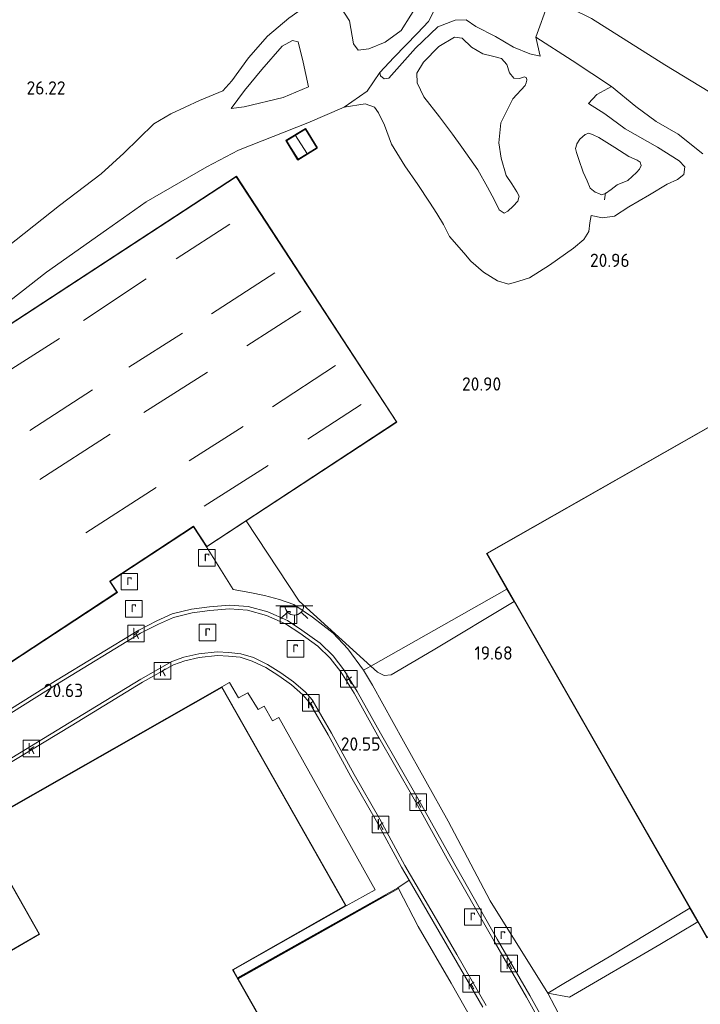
# Model space of a CAD drawing. Extents: x 196936 to 200438, y 361224 to 364196.
# Tile 111 of 256: x 197849 to 197941, y 363540 to 363673. Entities that reach past the tile are written whole.
import ezdxf
from ezdxf.enums import TextEntityAlignment as Align

# ---------------------------------------------------------------- set-up
doc = ezdxf.new("R2010")
doc.units = 0
for name, color, linetype, lineweight in [('B-ME-GR-GRAS-GV', 60, 'Continuous', 13), ('B-ME-GW-TALUD_KRUIN-G', 90, 'Continuous', 18), ('B-ME-GW-TALUD_TEEN-G', 90, 'Continuous', 18), ('B-ME-IE-MEUBILAIR_WEGMEUBILAIR-S', 7, 'Continuous', 25), ('B-ME-IE-TERREINAFSCHEIDING_KUNSTMATIG_HEKWERK-G', 20, 'IE-TERREINAFSCHEIDING-KUNSTMATIG', 18), ('B-ME-IE-TERREINAFSCHEIDING_KUNSTMATIG_MUUR-GV', 90, 'Continuous', 18), ('B-ME-KG-KADASTRAAL_DAKRAND-G', 170, 'Continuous', 18), ('B-ME-KG-KADASTRAAL_NOK-G', 10, 'Continuous', 18), ('B-ME-KL-MANTELBUIS-G', 7, 'Continuous', 18), ('B-ME-OG-BEBOUWING_BEDRIJVEN-GV', 7, 'Continuous', 18), ('B-ME-OG-BEBOUWING_SCHUUR-GV', 7, 'Continuous', 35), ('B-ME-OG-HOOGTEPUNT-S', 7, 'Continuous', 25), ('B-ME-OG-TERREIN_BEDRIJVENTERREIN-GV', 7, 'Continuous', 18), ('B-ME-OG-TERREIN_GROEN-GV', 7, 'Continuous', 18), ('B-ME-OG-TERREIN_GROEN_TUIN-GV', 7, 'Continuous', 18), ('B-ME-OG-WATER_POEL-GV', 7, 'Continuous', 18), ('B-ME-OG-WEG_PARKEERSECTIE-GV', 7, 'Continuous', 18), ('B-ME-RI-GWA_KOLK-S', 30, 'Continuous', 25), ('B-ME-RI-GWA_RIOOLPUT-S', 30, 'Continuous', 25), ('B-ME-VH-GOOT-GV', 170, 'Continuous', 18), ('B-ME-VH-VERHARDING_ASFALT-GV', 252, 'Continuous', 18), ('B-ME-VH-VERHARDING_STRAATBAKSTEEN-GV', 252, 'Continuous', 18)]:
    doc.layers.add(name, color=color, linetype=linetype, lineweight=lineweight)
doc.styles.add('NLCS-ISO', font='NLCS-ISO.ttf')
doc.styles.add('NLCS-ISO-ANNOTATIVE-T18', font='NLCS-ISO.ttf', dxfattribs={"height": 1.8})
doc.linetypes.add('IE-TERREINAFSCHEIDING-KUNSTMATIG', pattern='A,4,[82,NLCS.SHX,S=0.75,R=90,X=0,Y=0],4,-2', length=10)

# ---------------------------------------------------------------- blocks, each defined once
blk = doc.blocks.new('SAL-HOOGTELABEL-SO')
at = {"color": 0, "linetype": 'ByBlock', "lineweight": -2, "style": 'NLCS-ISO-ANNOTATIVE-T18'}
blk.add_attdef('HOOGTE', text='', height=1.8, dxfattribs=at).set_placement((2.79, 0), align=Align.RIGHT)
blk = doc.blocks.new('SRI-PUT_INSPECTIEPUT_RIOOLPUT-SO')
at = {"color": 0, "linetype": 'ByBlock', "lineweight": 18}
blk.add_lwpolyline([(-1.12, -1.12), (1.12, -1.12), (1.12, 1.12), (-1.12, 1.12)], close=True, dxfattribs=at)
at = {"color": 0, "linetype": 'ByBlock', "lineweight": 18, "style": 'NLCS-ISO'}
blk.add_text('r', height=1.5, dxfattribs=at).set_placement((0, 0.28), align=Align.MIDDLE_CENTER)
blk = doc.blocks.new('SRI-KOLK-SO')
at = {"color": 0, "linetype": 'ByBlock', "lineweight": 18}
blk.add_lwpolyline([(-1.125, -1.125), (1.125, -1.125), (1.125, 1.125), (-1.125, 1.125)], close=True, dxfattribs=at)
at = {"color": 0, "linetype": 'ByBlock', "lineweight": 18, "style": 'NLCS-ISO'}
blk.add_text('k', height=1.5, dxfattribs=at).set_placement((0, 0), align=Align.MIDDLE_CENTER)
blk = doc.blocks.new('SKL-ET_OV_LICHTPUNT-SO')
at = {"color": 0, "linetype": 'ByBlock', "lineweight": 18}
for points in [[(-1.25, 0), (-2.5, 0)], [(1.25, 0), (2.5, 0)], [(-0.92, -0.85), (-1.83, -1.7)], [(0, -1.25), (0, -2.5)], [(0.92, -0.85), (1.83, -1.7)]]:
    blk.add_lwpolyline(points, dxfattribs=at)
blk.add_lwpolyline([(0, 0), (1.25, 0, -1), (-1.25, 0)], format="xyb", close=True, dxfattribs=at)

msp = doc.modelspace()

# ---------------------------------------------------------------- linework, layer by layer
at = {"layer": 'B-ME-GR-GRAS-GV'}
for points in [[(197913.563, 363670.761, 24.182), (197915.964, 363669.29, 24.166), (197918.173, 363668.401, 24.137), (197919.572, 363668.082, 24.133), (197918.99, 363670.655, 24.162), (197923.921, 363667.494, 22.352), (197929.251, 363663.981, 21.657), (197927.274, 363662.914, 21.511), (197926.127, 363661.705, 21.433), (197928.33, 363660.288, 21.264), (197931.104, 363658.273, 21.148), (197935.462, 363655.768, 21.14), (197938.406, 363653.937, 20.967), (197939.155, 363653.111, 20.971), (197939.027, 363652.07, 20.967), (197938.15, 363651.386, 20.967), (197936.785, 363650.791, 21.033), (197934.392, 363649.348, 21.037), (197931.591, 363647.698, 21.041), (197929.658, 363646.455, 20.996), (197928.01, 363646.218, 20.992), (197926.47, 363646.529, 21.056), (197926.322, 363645.54, 21.071), (197926.173, 363644.366, 21.067), (197925.481, 363643.299, 21.071), (197924.082, 363642.125, 21.101), (197920.867, 363639.841, 21.089), (197918.162, 363638.118, 21.119), (197916.708, 363637.644, 21.104), (197915.321, 363637.266, 21.086), (197913.843, 363637.7, 21.049), (197911.917, 363638.867, 20.989), (197910.223, 363640.344, 20.881), (197909.248, 363641.474, 20.777), (197907.321, 363643.704, 20.654), (197906.499, 363645.317, 20.602), (197905.631, 363646.803, 20.587), (197904.637, 363648.335, 20.595), (197903.053, 363650.727, 20.535), (197901.307, 363653.276, 20.502), (197899.481, 363656.183, 20.487), (197898.539, 363658.771, 20.524), (197897.746, 363660.406, 20.628), (197897.201, 363661.205, 20.651), (197895.939, 363661.66, 20.617), (197893.101, 363661.181, 20.643), (197896.204, 363663.355, 21.852), (197897.9, 363665.856, 23.523), (197897.991, 363665.404, 23.523), (197898.501, 363665.018, 23.618), (197899.126, 363665.088, 23.75), (197902.74, 363669.162, 24.141), (197905.767, 363672.046, 24.252), (197908.082, 363672.964, 24.289), (197909.581, 363672.984, 24.219), (197910.909, 363672.087, 24.182)], [(197902.893, 363665.773, 25.738), (197902.966, 363664.486, 25.734), (197903.876, 363662.567, 25.701), (197906.001, 363659.882, 25.679), (197907.749, 363657.519, 25.656), (197908.979, 363655.792, 25.679), (197911.176, 363652.696, 25.723), (197912.477, 363650.373, 25.72), (197913.41, 363648.611, 25.768), (197914.042, 363647.32, 25.79), (197914.745, 363646.868, 25.879), (197915.238, 363647.14, 25.879), (197915.92, 363647.783, 25.857), (197916.579, 363648.456, 25.861), (197916.762, 363649.147, 25.82), (197916.424, 363649.729, 25.805), (197915.739, 363650.843, 25.794), (197915.003, 363651.964, 25.809), (197914.312, 363654.275, 25.79), (197914.013, 363656.368, 25.764), (197914.284, 363659.067, 25.746), (197915.913, 363662.307, 25.731), (197917.57, 363664.134, 25.731), (197917.677, 363664.491, 25.753), (197917.805, 363664.817, 25.749), (197917.726, 363665.175, 25.742), (197917.451, 363665.296, 25.731), (197916.802, 363665.047, 25.712), (197916.014, 363665.112, 25.716), (197915.431, 363665.838, 25.753), (197915.067, 363666.956, 25.772), (197914.365, 363667.779, 25.794), (197913.162, 363668.093, 25.82), (197911.855, 363668.421, 25.85), (197910.313, 363669.317, 25.92), (197909.056, 363670.516, 25.924), (197907.986, 363670.65, 25.783), (197905.879, 363669.369, 25.723), (197903.833, 363667.255, 25.738)], [(197916.014, 363665.112, 25.716), (197916.802, 363665.047, 25.712), (197917.451, 363665.296, 25.731), (197917.726, 363665.175, 25.742), (197917.805, 363664.817, 25.749), (197917.677, 363664.491, 25.753), (197917.57, 363664.134, 25.731), (197915.913, 363662.307, 25.731), (197914.284, 363659.067, 25.746), (197914.013, 363656.368, 25.764), (197914.312, 363654.275, 25.79), (197915.003, 363651.964, 25.809), (197915.739, 363650.843, 25.794), (197916.424, 363649.729, 25.805), (197916.762, 363649.147, 25.82), (197916.579, 363648.456, 25.861), (197915.92, 363647.783, 25.857), (197915.238, 363647.14, 25.879), (197914.745, 363646.868, 25.879), (197914.042, 363647.32, 25.79), (197913.41, 363648.611, 25.768), (197912.477, 363650.373, 25.72), (197911.176, 363652.696, 25.723), (197908.979, 363655.792, 25.679), (197907.749, 363657.519, 25.656), (197906.001, 363659.882, 25.679), (197903.876, 363662.567, 25.701), (197902.966, 363664.486, 25.734), (197902.893, 363665.773, 25.738), (197903.833, 363667.255, 25.738), (197905.879, 363669.369, 25.723), (197907.986, 363670.65, 25.783), (197909.056, 363670.516, 25.924), (197910.313, 363669.317, 25.92), (197911.855, 363668.421, 25.85), (197913.162, 363668.093, 25.82), (197914.365, 363667.779, 25.794), (197915.067, 363666.956, 25.772), (197915.431, 363665.838, 25.753)], [(197927.535, 363649.515, 19.286), (197927.887, 363649.355, 19.286), (197928.422, 363649.516, 19.286), (197929.178, 363650.075, 19.286), (197929.994, 363650.679, 19.286), (197931.457, 363651.293, 19.286), (197932.637, 363652.353, 19.286), (197933.001, 363652.809, 19.286), (197933.237, 363653.311, 19.286), (197933.112, 363653.733, 19.286), (197932.701, 363654.036, 19.286), (197931.561, 363654.503, 19.286), (197929.705, 363655.748, 19.286), (197927.511, 363657.072, 19.286), (197926.761, 363657.453, 19.286), (197926.176, 363657.675, 19.286), (197925.688, 363657.503, 19.286), (197925.293, 363657.162, 19.286), (197924.953, 363656.863, 19.286), (197924.565, 363656.249, 19.286), (197924.557, 363656.197, 19.286), (197924.388, 363655.604, 19.286), (197924.497, 363655.077, 19.286), (197924.837, 363654.112, 19.286), (197925.411, 363652.386, 19.286), (197925.937, 363651.232, 19.286), (197926.352, 363650.23, 19.286), (197927.025, 363649.699, 19.286)]]:
    msp.add_polyline3d(points, close=True, dxfattribs=at)
at = {"layer": 'B-ME-GW-TALUD_KRUIN-G'}
for points in [[(197902.766, 363689.608, 25.504), (197900.52, 363687.876, 25.944), (197899.758, 363686.492, 25.994), (197899.673, 363684.848, 25.981), (197900.627, 363682.277, 25.981), (197902.268, 363679.769, 25.977), (197903.453, 363677.642, 25.994), (197903.424, 363675.725, 25.969), (197900.786, 363671.574, 25.919)], [(197900.786, 363671.574, 25.919), (197898.617, 363669.959, 25.875), (197896.405, 363669.071, 25.892), (197894.983, 363668.9, 25.826), (197894.331, 363669.741, 25.752), (197893.788, 363672.843, 25.801), (197892.476, 363674.934, 25.851), (197890.137, 363675.812, 25.801), (197888.363, 363675.16, 25.801), (197885.611, 363673.232, 25.851), (197882.736, 363670.794, 26.014), (197880.149, 363667.853, 26.194), (197877.891, 363664.753, 26.358), (197876.669, 363663.39, 26.424), (197873.53, 363662.094, 26.309)], [(197936.439, 363666.931, 25.484), (197926.544, 363673.166, 25.759), (197921.199, 363675.857, 25.941)], [(197920.674, 363675.254, 23.952), (197918.99, 363670.655, 24.162), (197919.572, 363668.082, 24.133)], [(197944.843, 363661.829, 25.231), (197936.439, 363666.931, 25.484)], [(197899.126, 363665.088, 23.75), (197898.501, 363665.018, 23.618), (197897.991, 363665.404, 23.523), (197897.9, 363665.856, 23.523)], [(197888.271, 363663.933, 23.668), (197884.823, 363662.501, 23.668), (197879.588, 363661.235, 23.832), (197877.807, 363660.993, 23.864)], [(197873.53, 363662.094, 26.309), (197869.671, 363660.276, 26.383), (197867.358, 363658.918, 26.29), (197863.3, 363654.975, 26.309), (197860.218, 363652.188, 26.309), (197854.601, 363647.901, 26.067), (197842.83, 363638.609, 26.049), (197832.248, 363629.36, 26.001), (197823.146, 363622.184, 25.841), (197817.203, 363617.969, 25.722), (197811.725, 363614.489, 25.681), (197806.041, 363611.456, 25.682)], [(197936.785, 363650.791, 21.033), (197938.15, 363651.386, 20.967), (197939.027, 363652.07, 20.967), (197939.155, 363653.111, 20.971), (197938.406, 363653.937, 20.967), (197935.462, 363655.768, 21.14), (197931.104, 363658.273, 21.148), (197928.33, 363660.288, 21.264), (197926.127, 363661.705, 21.433)], [(197926.47, 363646.529, 21.056), (197928.01, 363646.218, 20.992), (197929.658, 363646.455, 20.996), (197931.591, 363647.698, 21.041), (197934.392, 363649.348, 21.037), (197936.785, 363650.791, 21.033)], [(197920.64, 363541.391, 20.189), (197923.544, 363540.853, 20.297), (197935.794, 363547.951, 20.297), (197940.904, 363551.017, 20.297)]]:
    msp.add_polyline3d(points, dxfattribs=at)
msp.add_polyline3d([(197916.802, 363665.047, 25.712), (197917.451, 363665.296, 25.731), (197917.726, 363665.175, 25.742), (197917.805, 363664.817, 25.749), (197917.677, 363664.491, 25.753), (197917.57, 363664.134, 25.731), (197915.913, 363662.307, 25.731), (197914.284, 363659.067, 25.746), (197914.013, 363656.368, 25.764), (197914.312, 363654.275, 25.79), (197915.003, 363651.964, 25.809), (197915.739, 363650.843, 25.794), (197916.424, 363649.729, 25.805), (197916.762, 363649.147, 25.82), (197916.579, 363648.456, 25.861), (197915.92, 363647.783, 25.857), (197915.238, 363647.14, 25.879), (197914.745, 363646.868, 25.879), (197914.042, 363647.32, 25.79), (197913.41, 363648.611, 25.768), (197912.477, 363650.373, 25.72), (197911.176, 363652.696, 25.723), (197908.979, 363655.792, 25.679), (197907.749, 363657.519, 25.656), (197906.001, 363659.882, 25.679), (197903.876, 363662.567, 25.701), (197902.966, 363664.486, 25.734), (197902.893, 363665.773, 25.738), (197903.833, 363667.255, 25.738), (197905.879, 363669.369, 25.723), (197907.986, 363670.65, 25.783), (197909.056, 363670.516, 25.924), (197910.313, 363669.317, 25.92), (197911.855, 363668.421, 25.85), (197913.162, 363668.093, 25.82), (197914.365, 363667.779, 25.794), (197915.067, 363666.956, 25.772), (197915.431, 363665.838, 25.753), (197916.014, 363665.112, 25.716)], close=True, dxfattribs=at)
at = {"layer": 'B-ME-GW-TALUD_TEEN-G'}
for points in [[(197910.681, 363684.271, 24.253), (197909.961, 363684.656, 24.253), (197908.424, 363685.141, 24.253), (197905.99, 363685.294, 24.249), (197904.521, 363684.884, 24.245), (197903.692, 363684.395, 24.241), (197903.555, 363683.762, 24.237), (197904.351, 363682.068, 24.237), (197905.394, 363679.988, 24.199), (197905.889, 363677.533, 24.17), (197905.606, 363674.997, 24.262), (197904.503, 363672.769, 24.166), (197903.022, 363671.211, 23.952)], [(197919.572, 363668.082, 24.133), (197918.173, 363668.401, 24.137), (197915.964, 363669.29, 24.166), (197913.563, 363670.761, 24.182), (197910.909, 363672.087, 24.182), (197909.581, 363672.984, 24.219), (197908.082, 363672.964, 24.289), (197905.767, 363672.046, 24.252), (197902.74, 363669.162, 24.141), (197899.126, 363665.088, 23.75)], [(197877.807, 363660.993, 23.864), (197879.633, 363663.447, 23.749), (197881.977, 363666.302, 23.749), (197884.708, 363669.458, 23.799), (197886.088, 363670.218, 23.782), (197886.877, 363670.002, 23.7), (197887.528, 363667.294, 23.586), (197888.271, 363663.933, 23.668)], [(197897.9, 363665.856, 23.523), (197899.797, 363667.911, 23.704), (197903.022, 363671.211, 23.952)], [(197926.127, 363661.705, 21.433), (197927.274, 363662.914, 21.511), (197929.251, 363663.981, 21.657)], [(197941.585, 363654.891, 21.083), (197938.26, 363657.541, 21.143), (197935.298, 363659.236, 21.237), (197932.519, 363661.272, 21.281), (197929.251, 363663.981, 21.657)], [(197926.47, 363646.529, 21.056), (197926.322, 363645.54, 21.071), (197926.173, 363644.366, 21.067), (197925.481, 363643.299, 21.071), (197924.082, 363642.125, 21.101), (197920.867, 363639.841, 21.089), (197918.162, 363638.118, 21.119), (197916.708, 363637.644, 21.104), (197915.321, 363637.266, 21.086), (197913.843, 363637.7, 21.049), (197911.917, 363638.867, 20.989), (197910.223, 363640.344, 20.881), (197909.248, 363641.474, 20.777), (197907.321, 363643.704, 20.654), (197906.499, 363645.317, 20.602), (197905.631, 363646.803, 20.587), (197904.637, 363648.335, 20.595), (197903.053, 363650.727, 20.535), (197901.307, 363653.276, 20.502), (197899.481, 363656.183, 20.487), (197898.539, 363658.771, 20.524), (197897.746, 363660.406, 20.628), (197897.201, 363661.205, 20.651), (197895.939, 363661.66, 20.617), (197893.101, 363661.181, 20.643), (197888.184, 363659.071, 20.658), (197878.799, 363655.365, 20.981)], [(197786.535, 363593.387, 20.808), (197792.186, 363596.755, 20.805), (197802.341, 363603.778, 20.801), (197811.751, 363610.059, 20.801), (197823.837, 363617.528, 20.788), (197834.132, 363624.712, 20.793), (197842.244, 363630.618, 20.776), (197852.852, 363638.894, 20.784), (197860.943, 363644.624, 20.776), (197866.336, 363648.376, 20.834), (197874.502, 363653.126, 20.834), (197878.799, 363655.365, 20.981)], [(197916.068, 363594.344, 19.637), (197905.108, 363587.762, 19.601), (197899.431, 363584.445, 20.081), (197898.486, 363584.334, 20.207), (197897.597, 363584.79, 20.31), (197896.693, 363585.6, 20.488)], [(197939.844, 363552.866, 19.703), (197928.918, 363546.324, 19.61), (197922.994, 363542.814, 20.021), (197920.64, 363541.391, 20.189)]]:
    msp.add_polyline3d(points, dxfattribs=at)
at = {"layer": 'B-ME-IE-TERREINAFSCHEIDING_KUNSTMATIG_HEKWERK-G'}
for points in [[(197929.251, 363663.981, 21.657), (197923.921, 363667.494, 22.352), (197918.99, 363670.655, 24.162)], [(197896.693, 363585.6, 20.488), (197887.009, 363594.393, 20.816), (197879.831, 363605.238, 20.775)], [(197915.097, 363596.038, 20.726), (197896.693, 363585.6, 20.488)], [(197878.771, 363543.408, 20.804), (197898.768, 363554.665, 20.801)]]:
    msp.add_polyline3d(points, dxfattribs=at)
at = {"layer": 'B-ME-IE-TERREINAFSCHEIDING_KUNSTMATIG_MUUR-GV'}
msp.add_polyline3d([(197889.554, 363549.423, 19.241), (197878.756, 363543.316, 19.391), (197878.675, 363543.46, 20.774), (197900.367, 363555.641, 20.507), (197900.427, 363555.527, 20.225)], close=True, dxfattribs=at)
at = {"layer": 'B-ME-KG-KADASTRAAL_DAKRAND-G'}
for points in [[(197886.847, 363654.149, 22.708), (197885.311, 363656.655, 22.708), (197887.841, 363658.205, 22.711), (197889.377, 363655.7, 22.708)], [(197878.5, 363651.782, 28.869), (197840.596, 363627.024, 28.854), (197802.693, 363602.266, 28.84), (197803.187, 363601.511, 28.847), (197771.779, 363580.996, 28.847), (197791.472, 363550.943, 28.736), (197829.664, 363575.889, 28.751), (197829.705, 363575.916, 27.397), (197844.452, 363585.587, 27.397), (197844.479, 363585.545, 24.359), (197845.247, 363584.374, 24.359), (197862.362, 363595.598, 24.227), (197861.411, 363597.048, 24.227), (197861.383, 363597.089, 28.799), (197872.713, 363604.52, 28.832), (197874.497, 363601.8, 28.836), (197900.156, 363618.627, 28.836)], [(197956.719, 363614.688, 28.741), (197957.191, 363614.942, 23.516), (197966.275, 363620.22, 23.617), (197976.4, 363602.571, 23.616), (197971.259, 363599.149, 24.799), (197971.217, 363599.121, 28.867), (197985.683, 363573.848, 28.899), (197963.916, 363561.395, 28.833), (197942.15, 363548.942, 28.767), (197927.278, 363574.887, 28.769), (197912.406, 363600.832, 28.771), (197951.78, 363623.223, 28.741)]]:
    msp.add_polyline3d(points, close=True, dxfattribs=at)
msp.add_polyline3d([(197827.541, 363508.284, 25.523), (197855.462, 363524.185, 25.526), (197854.943, 363525.124, 25.562), (197854.678, 363525.544, 28.235), (197843.74, 363544.653, 28.289), (197851.909, 363549.363, 28.307), (197843.595, 363563.979, 28.343), (197876.541, 363582.727, 28.334), (197893.284, 363553.24, 28.298), (197877.996, 363544.557, 28.247), (197897.85, 363509.55, 28.262), (197898.546, 363508.468, 26.621), (197917.276, 363475.816, 26.384), (197932.537, 363484.523, 26.327), (197950.749, 363452.623, 26.138), (197951.209, 363451.862, 30.866), (197956.262, 363442.996, 30.899), (197929.438, 363427.706, 30.887)], dxfattribs=at)
at = {"layer": 'B-ME-KG-KADASTRAAL_NOK-G'}
for points in [[(197888.057, 363654.949, 23.009), (197886.525, 363657.34, 23.022)], [(197877.624, 363645.347, 28.709), (197870.383, 363640.699, 28.847)], [(197883.695, 363638.809, 28.865), (197875.128, 363633.252, 28.899)], [(197866.316, 363637.964, 28.793), (197857.828, 363632.345, 28.8)], [(197887.207, 363633.626, 28.971), (197879.923, 363628.913, 29.045)], [(197871.232, 363630.62, 28.882), (197863.98, 363626.026, 28.924)], [(197854.605, 363629.893, 28.951), (197847.143, 363625.167, 28.983)], [(197891.927, 363626.253, 29.032), (197883.394, 363620.691, 29.02)], [(197874.627, 363625.345, 28.991), (197866.022, 363619.916, 29.045)], [(197859.064, 363622.974, 28.998), (197850.59, 363617.458, 29.047)], [(197895.391, 363620.97, 28.946), (197888.184, 363616.318, 28.961)], [(197861.436, 363616.964, 28.971), (197851.921, 363610.855, 29.067)], [(197879.454, 363617.994, 29.045), (197872.144, 363613.355, 29.139)], [(197882.799, 363612.743, 28.966), (197874.167, 363607.229, 29.04)], [(197867.688, 363609.753, 28.872), (197858.138, 363603.649, 28.986)]]:
    msp.add_polyline3d(points, dxfattribs=at)
at = {"layer": 'B-ME-KL-MANTELBUIS-G'}
msp.add_polyline3d([(197928.446, 363649.624, 19.687), (197928.298, 363648.636, 19.669)], dxfattribs=at)
at = {"layer": 'B-ME-OG-BEBOUWING_BEDRIJVEN-GV'}
for points in [[(197879.831, 363605.238, 20.775), (197874.482, 363601.73, 20.775), (197872.699, 363604.45, 20.775), (197861.453, 363597.075, 20.775), (197862.431, 363595.583, 20.775), (197845.232, 363584.304, 20.775), (197844.437, 363585.517, 20.775), (197829.691, 363575.847, 20.775), (197791.607, 363550.971, 20.739), (197791.457, 363550.871, 20.767), (197771.71, 363581.011, 20.775), (197803.118, 363601.525, 20.775), (197802.624, 363602.281, 20.775), (197840.569, 363627.066, 20.775), (197878.515, 363651.851, 20.775), (197900.225, 363618.613, 20.775)], [(197953.555, 363620.256, 20.867), (197956.736, 363614.759, 20.937), (197957.165, 363614.985, 20.937), (197966.293, 363620.288, 21.171), (197976.468, 363602.552, 21.276), (197971.284, 363599.105, 21.071), (197985.751, 363573.829, 20.533), (197963.941, 363561.351, 20.427), (197942.132, 363548.874, 20.321), (197940.904, 363551.017, 20.297), (197939.844, 363552.866, 19.703), (197916.068, 363594.344, 19.637), (197915.097, 363596.038, 20.726), (197912.338, 363600.851, 20.769), (197951.798, 363623.291, 20.829)]]:
    msp.add_polyline3d(points, close=True, dxfattribs=at)
msp.add_polyline3d([(197827.473, 363508.303, 20.558), (197855.394, 363524.204, 20.558), (197854.9, 363525.099, 20.558), (197854.635, 363525.519, 20.558), (197843.672, 363544.671, 20.558), (197851.841, 363549.381, 20.558), (197843.527, 363563.998, 20.558), (197876.56, 363582.795, 20.558), (197893.352, 363553.221, 20.558), (197878.064, 363544.538, 20.558), (197878.675, 363543.46, 20.774), (197878.756, 363543.316, 19.391), (197897.893, 363509.576, 20.558), (197898.589, 363508.494, 20.558), (197917.3, 363475.887, 19.1), (197928.194, 363482.103, 19.067), (197932.555, 363484.592, 19.802), (197932.614, 363484.489, 20.498), (197950.792, 363452.649, 20.558), (197951.252, 363451.888, 20.558), (197956.33, 363442.977, 20.558), (197929.419, 363427.638, 20.558)], dxfattribs=at)
at = {"layer": 'B-ME-OG-BEBOUWING_SCHUUR-GV'}
msp.add_polyline3d([(197889.446, 363655.683, 20.784), (197886.831, 363654.08, 20.784), (197885.243, 363656.671, 20.784), (197887.858, 363658.274, 20.784)], close=True, dxfattribs=at)
at = {"layer": 'B-ME-OG-TERREIN_BEDRIJVENTERREIN-GV'}
for points in [[(197842.244, 363630.618, 20.776), (197852.852, 363638.894, 20.784), (197860.943, 363644.624, 20.776), (197866.336, 363648.376, 20.834), (197874.502, 363653.126, 20.834), (197878.799, 363655.365, 20.981), (197888.184, 363659.071, 20.658), (197893.101, 363661.181, 20.643), (197895.939, 363661.66, 20.617), (197897.201, 363661.205, 20.651), (197897.746, 363660.406, 20.628), (197898.539, 363658.771, 20.524), (197899.481, 363656.183, 20.487), (197901.307, 363653.276, 20.502), (197903.053, 363650.727, 20.535), (197904.637, 363648.335, 20.595), (197905.631, 363646.803, 20.587), (197906.499, 363645.317, 20.602), (197907.321, 363643.704, 20.654), (197909.248, 363641.474, 20.777), (197910.223, 363640.344, 20.881), (197911.917, 363638.867, 20.989), (197913.843, 363637.7, 21.049), (197915.321, 363637.266, 21.086), (197916.708, 363637.644, 21.104), (197918.162, 363638.118, 21.119), (197920.867, 363639.841, 21.089), (197924.082, 363642.125, 21.101), (197925.481, 363643.299, 21.071), (197926.173, 363644.366, 21.067), (197926.322, 363645.54, 21.071), (197926.47, 363646.529, 21.056), (197928.01, 363646.218, 20.992), (197929.658, 363646.455, 20.996), (197931.591, 363647.698, 21.041), (197934.392, 363649.348, 21.037), (197936.785, 363650.791, 21.033), (197938.15, 363651.386, 20.967), (197939.027, 363652.07, 20.967), (197939.155, 363653.111, 20.971), (197938.406, 363653.937, 20.967), (197935.462, 363655.768, 21.14), (197931.104, 363658.273, 21.148), (197928.33, 363660.288, 21.264), (197926.127, 363661.705, 21.433), (197927.274, 363662.914, 21.511), (197929.251, 363663.981, 21.657), (197932.519, 363661.272, 21.281), (197935.298, 363659.236, 21.237), (197938.26, 363657.541, 21.143), (197941.585, 363654.891, 21.083)], [(197951.798, 363623.291, 20.829), (197912.338, 363600.851, 20.769), (197915.097, 363596.038, 20.726), (197896.693, 363585.6, 20.488), (197887.009, 363594.393, 20.816), (197879.831, 363605.238, 20.775), (197900.225, 363618.613, 20.775), (197878.515, 363651.851, 20.775), (197840.569, 363627.066, 20.775)], [(197922.528, 363537.802, 20.481), (197920.64, 363541.391, 20.189), (197923.544, 363540.853, 20.297), (197935.794, 363547.951, 20.297), (197940.904, 363551.017, 20.297), (197942.132, 363548.874, 20.321), (197963.941, 363561.351, 20.427), (197985.751, 363573.829, 20.533), (197971.284, 363599.105, 21.071), (197976.468, 363602.552, 21.276), (197991.13, 363576.021, 20.597), (197995.987, 363568.496, 20.567), (198004.7, 363553.539, 20.476), (198010.016, 363544.376, 20.476)]]:
    msp.add_polyline3d(points, dxfattribs=at)
for points in [[(197889.446, 363655.683, 20.784), (197887.858, 363658.274, 20.784), (197885.243, 363656.671, 20.784), (197886.831, 363654.08, 20.784)], [(197877.57, 363583.397, 20.657), (197878.78, 363581.302, 20.657), (197880.079, 363582.019, 20.696), (197881.455, 363579.737, 20.798), (197882.255, 363580.174, 20.681), (197883.397, 363578.211, 20.687), (197884.25, 363578.664, 20.591), (197897.286, 363555.381, 20.483), (197893.352, 363553.221, 20.558), (197876.56, 363582.795, 20.558)], [(197830.068, 363503.794, 20.558), (197822.181, 363499.263, 20.558), (197821.936, 363499.698, 20.558), (197819.424, 363504.166, 20.558), (197819.633, 363504.288, 20.549), (197821.814, 363505.559, 20.549), (197822.142, 363505.75, 20.549), (197824.267, 363506.988, 20.549), (197824.358, 363507.041, 20.549), (197844.927, 363519.027, 20.558), (197818.76, 363552.345, 20.785), (197825.723, 363556.487, 20.782), (197833.99, 363561.497, 20.801), (197841.957, 363566.375, 20.726), (197843.527, 363563.998, 20.558), (197851.841, 363549.381, 20.558), (197843.672, 363544.671, 20.558), (197854.635, 363525.519, 20.558), (197854.9, 363525.099, 20.558), (197855.394, 363524.204, 20.558), (197827.473, 363508.303, 20.558)], [(197938.588, 363488.042, 20.213), (197935.331, 363486.047, 20.618), (197935.257, 363486.15, 19.958), (197932.555, 363484.592, 19.802), (197928.194, 363482.103, 19.067), (197917.3, 363475.887, 19.1), (197898.589, 363508.494, 20.558), (197897.893, 363509.576, 20.558), (197878.756, 363543.316, 19.391), (197889.554, 363549.423, 19.241), (197900.427, 363555.527, 20.225), (197903.091, 363550.411, 20.269), (197907.552, 363542.722, 20.237), (197913.063, 363533.033, 20.233), (197918.271, 363523.864, 20.229), (197923.215, 363515.293, 20.245), (197929.11, 363504.849, 20.253), (197934.787, 363494.687, 20.213)]]:
    msp.add_polyline3d(points, close=True, dxfattribs=at)
at = {"layer": 'B-ME-OG-TERREIN_GROEN-GV'}
for points in [[(197892.476, 363674.934, 25.851), (197893.788, 363672.843, 25.801), (197894.331, 363669.741, 25.752), (197894.983, 363668.9, 25.826), (197896.405, 363669.071, 25.892), (197898.617, 363669.959, 25.875), (197900.786, 363671.574, 25.919), (197903.424, 363675.725, 25.969)], [(197905.606, 363674.997, 24.262), (197904.503, 363672.769, 24.166), (197903.022, 363671.211, 23.952), (197899.797, 363667.911, 23.704), (197897.9, 363665.856, 23.523), (197896.204, 363663.355, 21.852), (197893.101, 363661.181, 20.643), (197888.184, 363659.071, 20.658), (197878.799, 363655.365, 20.981), (197874.502, 363653.126, 20.834), (197866.336, 363648.376, 20.834), (197860.943, 363644.624, 20.776), (197852.852, 363638.894, 20.784), (197842.244, 363630.618, 20.776)], [(197920.674, 363675.254, 23.952), (197918.99, 363670.655, 24.162), (197919.572, 363668.082, 24.133), (197918.173, 363668.401, 24.137), (197915.964, 363669.29, 24.166), (197913.563, 363670.761, 24.182), (197910.909, 363672.087, 24.182), (197909.581, 363672.984, 24.219), (197908.082, 363672.964, 24.289), (197905.767, 363672.046, 24.252), (197902.74, 363669.162, 24.141), (197899.126, 363665.088, 23.75), (197898.501, 363665.018, 23.618), (197897.991, 363665.404, 23.523), (197897.9, 363665.856, 23.523), (197899.797, 363667.911, 23.704), (197903.022, 363671.211, 23.952), (197904.503, 363672.769, 24.166), (197905.606, 363674.997, 24.262)], [(197941.585, 363654.891, 21.083), (197938.26, 363657.541, 21.143), (197935.298, 363659.236, 21.237), (197932.519, 363661.272, 21.281), (197929.251, 363663.981, 21.657), (197923.921, 363667.494, 22.352), (197918.99, 363670.655, 24.162), (197920.674, 363675.254, 23.952)], [(197842.83, 363638.609, 26.049), (197854.601, 363647.901, 26.067), (197860.218, 363652.188, 26.309), (197863.3, 363654.975, 26.309), (197867.358, 363658.918, 26.29), (197869.671, 363660.276, 26.383), (197873.53, 363662.094, 26.309), (197876.669, 363663.39, 26.424), (197877.891, 363664.753, 26.358), (197880.149, 363667.853, 26.194), (197882.736, 363670.794, 26.014), (197885.611, 363673.232, 25.851)], [(197926.544, 363673.166, 25.759), (197936.439, 363666.931, 25.484), (197944.843, 363661.829, 25.231)]]:
    msp.add_polyline3d(points, dxfattribs=at)
for points in [[(197879.588, 363661.235, 23.832), (197877.807, 363660.993, 23.864), (197879.633, 363663.447, 23.749), (197881.977, 363666.302, 23.749), (197884.708, 363669.458, 23.799), (197886.088, 363670.218, 23.782), (197886.877, 363670.002, 23.7), (197887.528, 363667.294, 23.586), (197888.271, 363663.933, 23.668), (197884.823, 363662.501, 23.668)], [(197886.877, 363670.002, 23.7), (197886.088, 363670.218, 23.782), (197884.708, 363669.458, 23.799), (197881.977, 363666.302, 23.749), (197879.633, 363663.447, 23.749), (197877.807, 363660.993, 23.864), (197879.588, 363661.235, 23.832), (197884.823, 363662.501, 23.668), (197888.271, 363663.933, 23.668), (197887.528, 363667.294, 23.586)]]:
    msp.add_polyline3d(points, close=True, dxfattribs=at)
at = {"layer": 'B-ME-OG-TERREIN_GROEN_TUIN-GV'}
for points in [[(197885.611, 363673.232, 25.851), (197882.736, 363670.794, 26.014), (197880.149, 363667.853, 26.194), (197877.891, 363664.753, 26.358), (197876.669, 363663.39, 26.424), (197873.53, 363662.094, 26.309), (197869.671, 363660.276, 26.383), (197867.358, 363658.918, 26.29), (197863.3, 363654.975, 26.309), (197860.218, 363652.188, 26.309), (197854.601, 363647.901, 26.067), (197842.83, 363638.609, 26.049), (197832.248, 363629.36, 26.001), (197823.146, 363622.184, 25.841), (197817.203, 363617.969, 25.722), (197811.725, 363614.489, 25.681), (197806.041, 363611.456, 25.682), (197783.296, 363597.511, 25.859), (197740.475, 363652.043, 25.926), (197778.552, 363665.571, 26.277), (197818.465, 363680.752, 26.385)], [(197903.424, 363675.725, 25.969), (197900.786, 363671.574, 25.919), (197898.617, 363669.959, 25.875), (197896.405, 363669.071, 25.892), (197894.983, 363668.9, 25.826), (197894.331, 363669.741, 25.752), (197893.788, 363672.843, 25.801), (197892.476, 363674.934, 25.851)], [(197944.843, 363661.829, 25.231), (197936.439, 363666.931, 25.484), (197926.544, 363673.166, 25.759)]]:
    msp.add_polyline3d(points, dxfattribs=at)
at = {"layer": 'B-ME-OG-WATER_POEL-GV'}
msp.add_polyline3d([(197928.422, 363649.516, 19.286), (197927.887, 363649.355, 19.286), (197927.535, 363649.515, 19.286), (197927.025, 363649.699, 19.286), (197926.352, 363650.23, 19.286), (197925.937, 363651.232, 19.286), (197925.411, 363652.386, 19.286), (197924.837, 363654.112, 19.286), (197924.497, 363655.077, 19.286), (197924.388, 363655.604, 19.286), (197924.557, 363656.197, 19.286), (197924.565, 363656.249, 19.286), (197924.953, 363656.863, 19.286), (197925.293, 363657.162, 19.286), (197925.688, 363657.503, 19.286), (197926.176, 363657.675, 19.286), (197926.761, 363657.453, 19.286), (197927.511, 363657.072, 19.286), (197929.705, 363655.748, 19.286), (197931.561, 363654.503, 19.286), (197932.701, 363654.036, 19.286), (197933.112, 363653.733, 19.286), (197933.237, 363653.311, 19.286), (197933.001, 363652.809, 19.286), (197932.637, 363652.353, 19.286), (197931.457, 363651.293, 19.286), (197929.994, 363650.679, 19.286), (197929.178, 363650.075, 19.286)], close=True, dxfattribs=at)
at = {"layer": 'B-ME-OG-WEG_PARKEERSECTIE-GV'}
msp.add_polyline3d([(197916.068, 363594.344, 19.637), (197939.844, 363552.866, 19.703), (197928.918, 363546.324, 19.61), (197922.994, 363542.814, 20.021), (197920.64, 363541.391, 20.189), (197912.812, 363553.856, 20.393), (197907.131, 363564.647, 20.381), (197901.112, 363575.48, 20.389), (197896.905, 363583.041, 20.423), (197895.715, 363585.083, 20.465), (197896.693, 363585.6, 20.488), (197897.597, 363584.79, 20.31), (197898.486, 363584.334, 20.207), (197899.431, 363584.445, 20.081), (197905.108, 363587.762, 19.601)], close=True, dxfattribs=at)
at = {"layer": 'B-ME-VH-GOOT-GV'}
for points in [[(197842.118, 363576.156, 20.654), (197854.073, 363583.628, 20.625), (197865.324, 363590.489, 20.637), (197867.746, 363591.742, 20.645), (197869.832, 363592.672, 20.645), (197872.454, 363593.327, 20.633), (197874.89, 363593.642, 20.625), (197877.579, 363593.836, 20.613), (197880.113, 363593.667, 20.601), (197882.754, 363592.943, 20.568), (197885.414, 363591.772, 20.576), (197887.363, 363590.486, 20.572), (197889.853, 363588.695, 20.572), (197891.588, 363587.009, 20.568), (197893.051, 363585.124, 20.556), (197894.856, 363582.193, 20.499), (197898.012, 363576.528, 20.474), (197902.968, 363567.882, 20.417), (197907.474, 363559.814, 20.405), (197913.799, 363548.674, 20.356), (197918.191, 363541.085, 20.336), (197923.285, 363531.928, 20.295)], [(197922.851, 363531.68, 20.295), (197917.756, 363540.838, 20.336), (197913.365, 363548.425, 20.356), (197907.038, 363559.569, 20.405), (197902.533, 363567.636, 20.417), (197897.577, 363576.282, 20.474), (197894.425, 363581.94, 20.499), (197892.639, 363584.839, 20.556), (197891.214, 363586.675, 20.568), (197889.531, 363588.311, 20.572), (197887.079, 363590.074, 20.572), (197885.174, 363591.331, 20.576), (197882.586, 363592.471, 20.568), (197880.029, 363593.171, 20.601), (197877.58, 363593.335, 20.613), (197874.94, 363593.144, 20.625), (197872.547, 363592.835, 20.633), (197869.996, 363592.198, 20.645), (197867.963, 363591.291, 20.645), (197865.569, 363590.053, 20.637), (197854.336, 363583.203, 20.625), (197842.378, 363575.729, 20.654)], [(197846.471, 363572.225, 20.588), (197855.912, 363577.953, 20.625), (197865.579, 363583.855, 20.564), (197869.805, 363586.258, 20.539), (197871.387, 363586.814, 20.535), (197873.419, 363587.256, 20.584), (197875.926, 363587.55, 20.58), (197877.486, 363587.47, 20.576), (197879.12, 363587.293, 20.592), (197880.825, 363586.758, 20.592), (197882.717, 363585.851, 20.576), (197884.522, 363584.723, 20.568), (197886.255, 363583.487, 20.544), (197887.852, 363582.094, 20.511), (197888.767, 363581.049, 20.519), (197891.37, 363576.564, 20.491), (197894.44, 363570.946, 20.495), (197897.892, 363564.901, 20.405), (197901.291, 363558.66, 20.405), (197905.572, 363551.349, 20.397), (197908.318, 363546.614, 20.356), (197912.273, 363539.721, 20.336)], [(197911.838, 363539.475, 20.336), (197907.885, 363546.364, 20.356), (197905.14, 363551.097, 20.397), (197901.868, 363556.686, 20.403), (197900.856, 363558.414, 20.405), (197897.455, 363564.657, 20.405), (197894.003, 363570.702, 20.495), (197890.934, 363576.319, 20.491), (197888.359, 363580.756, 20.519), (197887.498, 363581.739, 20.511), (197885.945, 363583.094, 20.544), (197884.244, 363584.307, 20.568), (197882.476, 363585.412, 20.576), (197880.641, 363586.292, 20.592), (197879.017, 363586.801, 20.592), (197877.446, 363586.971, 20.576), (197875.942, 363587.049, 20.58), (197873.501, 363586.762, 20.584), (197871.524, 363586.332, 20.535), (197870.013, 363585.801, 20.539), (197865.833, 363583.424, 20.564), (197856.172, 363577.526, 20.625), (197846.732, 363571.799, 20.588)]]:
    msp.add_polyline3d(points, dxfattribs=at)
at = {"layer": 'B-ME-VH-VERHARDING_ASFALT-GV'}
msp.add_polyline3d([(197896.693, 363585.6, 20.488), (197895.715, 363585.083, 20.465), (197893.6, 363587.928, 20.507), (197891.617, 363590.058, 20.525), (197888.804, 363592.241, 20.546), (197886.275, 363593.946, 20.807), (197884.351, 363594.63, 20.641), (197882.33, 363595.17, 20.611), (197880.319, 363595.577, 20.6), (197878.093, 363595.957, 20.611), (197874.482, 363601.73, 20.775), (197879.831, 363605.238, 20.775), (197887.009, 363594.393, 20.816)], close=True, dxfattribs=at)
for points in [[(197842.378, 363575.729, 20.654), (197854.336, 363583.203, 20.625), (197865.569, 363590.053, 20.637), (197867.963, 363591.291, 20.645), (197869.996, 363592.198, 20.645), (197872.547, 363592.835, 20.633), (197874.94, 363593.144, 20.625), (197877.58, 363593.335, 20.613), (197880.029, 363593.171, 20.601), (197882.586, 363592.471, 20.568), (197885.174, 363591.331, 20.576), (197887.079, 363590.074, 20.572), (197889.531, 363588.311, 20.572), (197891.214, 363586.675, 20.568), (197892.639, 363584.839, 20.556), (197894.425, 363581.94, 20.499), (197897.577, 363576.282, 20.474), (197902.533, 363567.636, 20.417), (197907.038, 363559.569, 20.405), (197913.365, 363548.425, 20.356), (197917.756, 363540.838, 20.336), (197922.851, 363531.68, 20.295)], [(197912.273, 363539.721, 20.336), (197908.318, 363546.614, 20.356), (197905.572, 363551.349, 20.397), (197901.291, 363558.66, 20.405), (197897.892, 363564.901, 20.405), (197894.44, 363570.946, 20.495), (197891.37, 363576.564, 20.491), (197888.767, 363581.049, 20.519), (197887.852, 363582.094, 20.511), (197886.255, 363583.487, 20.544), (197884.522, 363584.723, 20.568), (197882.717, 363585.851, 20.576), (197880.825, 363586.758, 20.592), (197879.12, 363587.293, 20.592), (197877.486, 363587.47, 20.576), (197875.926, 363587.55, 20.58), (197873.419, 363587.256, 20.584), (197871.387, 363586.814, 20.535), (197869.805, 363586.258, 20.539), (197865.579, 363583.855, 20.564), (197855.912, 363577.953, 20.625), (197846.471, 363572.225, 20.588)]]:
    msp.add_polyline3d(points, dxfattribs=at)
at = {"layer": 'B-ME-VH-VERHARDING_STRAATBAKSTEEN-GV'}
for points in [[(197845.232, 363584.304, 20.775), (197862.431, 363595.583, 20.775), (197861.453, 363597.075, 20.775), (197872.699, 363604.45, 20.775), (197874.482, 363601.73, 20.775), (197878.093, 363595.957, 20.611), (197880.319, 363595.577, 20.6), (197882.33, 363595.17, 20.611), (197884.351, 363594.63, 20.641), (197886.275, 363593.946, 20.807), (197888.804, 363592.241, 20.546), (197891.617, 363590.058, 20.525), (197893.6, 363587.928, 20.507), (197895.715, 363585.083, 20.465), (197896.905, 363583.041, 20.423), (197901.112, 363575.48, 20.389), (197907.131, 363564.647, 20.381), (197912.812, 363553.856, 20.393), (197920.64, 363541.391, 20.189), (197922.528, 363537.802, 20.481)], [(197923.285, 363531.928, 20.295), (197918.191, 363541.085, 20.336), (197913.799, 363548.674, 20.356), (197907.474, 363559.814, 20.405), (197902.968, 363567.882, 20.417), (197898.012, 363576.528, 20.474), (197894.856, 363582.193, 20.499), (197893.051, 363585.124, 20.556), (197891.588, 363587.009, 20.568), (197889.853, 363588.695, 20.572), (197887.363, 363590.486, 20.572), (197885.414, 363591.772, 20.576), (197882.754, 363592.943, 20.568), (197880.113, 363593.667, 20.601), (197877.579, 363593.836, 20.613), (197874.89, 363593.642, 20.625), (197872.454, 363593.327, 20.633), (197869.832, 363592.672, 20.645), (197867.746, 363591.742, 20.645), (197865.324, 363590.489, 20.637), (197854.073, 363583.628, 20.625), (197842.118, 363576.156, 20.654)], [(197846.732, 363571.799, 20.588), (197856.172, 363577.526, 20.625), (197865.833, 363583.424, 20.564), (197870.013, 363585.801, 20.539), (197871.524, 363586.332, 20.535), (197873.501, 363586.762, 20.584), (197875.942, 363587.049, 20.58), (197877.446, 363586.971, 20.576), (197879.017, 363586.801, 20.592), (197880.641, 363586.292, 20.592), (197882.476, 363585.412, 20.576), (197884.244, 363584.307, 20.568), (197885.945, 363583.094, 20.544), (197887.498, 363581.739, 20.511), (197888.359, 363580.756, 20.519), (197890.934, 363576.319, 20.491), (197894.003, 363570.702, 20.495), (197897.455, 363564.657, 20.405), (197900.856, 363558.414, 20.405), (197901.868, 363556.686, 20.403), (197900.367, 363555.641, 20.507), (197878.675, 363543.46, 20.774), (197878.064, 363544.538, 20.558), (197893.352, 363553.221, 20.558), (197897.286, 363555.381, 20.483), (197884.25, 363578.664, 20.591), (197883.397, 363578.211, 20.687), (197882.255, 363580.174, 20.681), (197881.455, 363579.737, 20.798), (197880.079, 363582.019, 20.696), (197878.78, 363581.302, 20.657), (197877.57, 363583.397, 20.657), (197876.56, 363582.795, 20.558), (197843.527, 363563.998, 20.558)], [(197913.063, 363533.033, 20.233), (197907.552, 363542.722, 20.237), (197903.091, 363550.411, 20.269), (197900.427, 363555.527, 20.225), (197900.367, 363555.641, 20.507), (197901.868, 363556.686, 20.403), (197905.14, 363551.097, 20.397), (197907.885, 363546.364, 20.356), (197911.838, 363539.475, 20.336)]]:
    msp.add_polyline3d(points, dxfattribs=at)
for points in [[(197899.431, 363584.445, 20.081), (197898.486, 363584.334, 20.207), (197897.597, 363584.79, 20.31), (197896.693, 363585.6, 20.488), (197915.097, 363596.038, 20.726), (197916.068, 363594.344, 19.637), (197905.108, 363587.762, 19.601)], [(197935.794, 363547.951, 20.297), (197923.544, 363540.853, 20.297), (197920.64, 363541.391, 20.189), (197922.994, 363542.814, 20.021), (197928.918, 363546.324, 19.61), (197939.844, 363552.866, 19.703), (197940.904, 363551.017, 20.297)]]:
    msp.add_polyline3d(points, close=True, dxfattribs=at)

# ---------------------------------------------------------------- block references
at = {"layer": 'B-ME-IE-MEUBILAIR_WEGMEUBILAIR-S'}
msp.add_blockref('SKL-ET_OV_LICHTPUNT-SO', (197886.356, 363593.748, 20.711), dxfattribs=at)
at = {"layer": 'B-ME-OG-HOOGTEPUNT-S'}
for p, values in [((197852.618, 363662.891, 26.223), {'HOOGTE': '26.22'}), ((197928.9, 363639.575, 20.958), {'HOOGTE': '20.96'}), ((197911.529, 363622.858, 20.901), {'HOOGTE': '20.90'}), ((197913.078, 363586.483, 19.676), {'HOOGTE': '19.68'}), ((197854.998, 363581.424, 20.63), {'HOOGTE': '20.63'}), ((197895.198, 363574.179, 20.546), {'HOOGTE': '20.55'})]:
    msp.add_blockref('SAL-HOOGTELABEL-SO', p, dxfattribs=at).add_auto_attribs(values)
at = {"layer": 'B-ME-RI-GWA_KOLK-S'}
for p in [(197864.94, 363590.04, 20.665), (197868.543, 363584.992, 20.455), (197893.731, 363583.9, 20.494), (197888.579, 363580.636, 20.501), (197850.787, 363574.485, 20.482), (197903.105, 363567.219, 20.368), (197897.991, 363564.209, 20.417), (197915.416, 363545.394, 20.333), (197910.271, 363542.642, 20.342)]:
    msp.add_blockref('SRI-KOLK-SO', p, dxfattribs=at)
at = {"layer": 'B-ME-RI-GWA_RIOOLPUT-S'}
for p in [(197874.527, 363600.241, 20.75), (197864.044, 363597.024, 20.803), (197864.639, 363593.371, 20.658), (197885.549, 363592.487, 20.57), (197874.622, 363590.156, 20.625), (197886.514, 363587.953, 20.584), (197910.472, 363551.689, 20.388), (197914.541, 363549.166, 20.338)]:
    msp.add_blockref('SRI-PUT_INSPECTIEPUT_RIOOLPUT-SO', p, dxfattribs=at)

doc.saveas('drawing.dxf')
